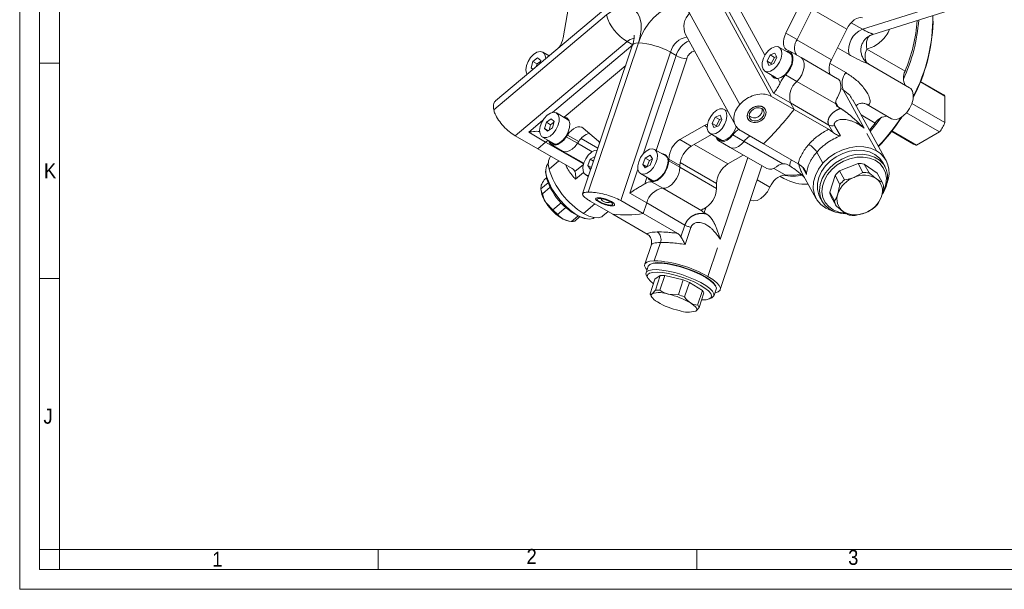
# Model space of a CAD drawing. Header units: millimetres. Extents: x 10 to 831, y 10 to 584.
# Tile 1 of 31: x 10 to 257, y 10 to 153. Entities that reach past the tile are written whole.
import ezdxf

# ---------------------------------------------------------------- set-up
doc = ezdxf.new("R2010")
doc.units = ezdxf.units.MM
doc.linetypes.add('SLD-Solido', pattern=[0])
doc.styles.add('SLDTEXTSTYLE3', font='GOTHIC.TTF', dxfattribs={"width": 0.913})

msp = doc.modelspace()

# ---------------------------------------------------------------- linework, layer by layer
at = {"color": 7, "linetype": 'SLD-Solido', "lineweight": 0}
for p, q in [((10, 584), (10, 10)), ((15, 579), (15, 15)), ((15, 142), (20, 142)), ((15, 88), (20, 88)), ((20, 20), (15, 20)), ((20, 15), (20, 20)), ((100, 15), (100, 20)), ((180, 15), (180, 20)), ((15, 15), (826, 15)), ((10, 10), (831, 10))]:
    msp.add_line(p, q, dxfattribs=at)
at = {"color": 7, "linetype": 'SLD-Solido', "lineweight": 15}
for p, q in [((20, 574), (20, 20)), ((157.662, 156.241), (129.462, 132.528)), ((146.418, 148.386), (147.78, 156.063)), ((186.239, 156.424), (198.737, 133.67)), ((206.149, 157.3), (202.333, 149.571)), ((223.94, 149.155), (248.109, 156.737)), ((157.281, 154.098), (128.998, 130.316)), ((190.761, 131.624), (178.174, 154.541)), ((199.266, 134.466), (187.653, 155.607)), ((208.978, 155.667), (205.161, 147.938)), ((221.573, 150.517), (236.526, 155.208)), ((239.268, 152.172), (239.268, 152.58)), ((177.158, 149.203), (189.673, 126.417)), ((205.161, 147.938), (202.333, 149.571)), ((213.801, 142.821), (217.617, 150.55)), ((162.468, 147.417), (134.385, 123.804)), ((163.86, 146.574), (151.306, 109.221)), ((152.718, 109.662), (165.305, 147.111)), ((163.882, 146.601), (162.468, 147.417)), ((203.407, 144.396), (200.578, 146.029)), ((142.924, 143.848), (141.32, 144.774)), ((142.821, 143.907), (143.031, 143.973)), ((143.031, 143.973), (143.1, 143.996)), ((173.37, 144.743), (160.872, 107.56)), ((174.784, 143.927), (173.37, 144.743)), ((198.388, 144.063), (197.619, 142.518)), ((199.598, 144.542), (198.388, 144.063)), ((199.448, 143.451), (198.388, 144.063)), ((199.448, 143.451), (198.679, 141.906)), ((199.269, 141.933), (200.039, 143.477)), ((199.965, 143.655), (199.448, 143.451)), ((200.039, 143.477), (199.598, 144.542)), ((202.781, 145.239), (203.067, 145.141)), ((206.132, 143.4), (203.303, 145.033)), ((215.324, 138.094), (206.132, 143.4)), ((222.649, 145.533), (232.251, 139.989)), ((138.812, 142.416), (138.358, 140.84)), ((140.024, 143.318), (138.812, 142.416)), ((139.873, 141.803), (138.812, 142.416)), ((139.873, 141.803), (139.675, 141.116)), ((140.722, 142.436), (139.873, 141.803)), ((140.782, 142.645), (140.024, 143.318)), ((140.555, 141.856), (140.782, 142.645)), ((197.619, 142.518), (198.059, 141.453)), ((198.679, 141.906), (197.619, 142.518)), ((198.059, 141.453), (199.269, 141.933)), ((198.679, 141.906), (198.753, 141.728)), ((233.386, 135.86), (223.158, 141.765)), ((138.358, 140.84), (138.839, 140.413)), ((138.944, 140.502), (138.358, 140.84)), ((197.079, 139.967), (199.907, 138.334)), ((199.234, 138.722), (199.57, 138.271)), ((205.094, 137.421), (202.266, 139.053)), ((200.274, 138.153), (200.891, 137.029)), ((214.847, 131.79), (205.094, 137.421)), ((236.091, 137.327), (242.273, 133.758)), ((241.655, 134.265), (236.14, 137.449)), ((204.394, 130.404), (198.737, 133.67)), ((203.508, 132.017), (199.266, 134.466)), ((221.967, 125.72), (216.69, 135.327)), ((242.273, 127.112), (242.273, 133.758)), ((203.508, 132.017), (204.394, 130.404)), ((213.094, 126.483), (203.508, 132.017)), ((215.436, 131.016), (216.05, 130.661)), ((227.483, 117.629), (219.164, 132.775)), ((222.599, 131.695), (228.887, 128.066)), ((233.964, 131.909), (242.273, 127.112)), ((147.551, 127.892), (144.722, 129.525)), ((185.822, 128.929), (184.612, 128.45)), ((186.263, 127.864), (185.822, 128.929)), ((187.79, 129.846), (186.803, 130.416)), ((197.195, 130.379), (197.182, 130.402)), ((213.036, 125.415), (204.394, 130.404)), ((232.6, 129.545), (240.908, 124.748)), ((142.214, 127.167), (141.76, 125.591)), ((143.427, 128.069), (142.214, 127.167)), ((143.275, 126.554), (142.214, 127.167)), ((143.275, 126.554), (142.881, 125.188)), ((144.124, 127.187), (143.275, 126.554)), ((144.185, 127.396), (143.427, 128.069)), ((143.731, 125.82), (144.185, 127.396)), ((146.716, 128.486), (146.538, 128.476)), ((147.952, 127.515), (147.551, 127.892)), ((181.871, 126.379), (175.75, 122.846)), ((184.612, 128.45), (183.843, 126.905)), ((183.843, 126.905), (184.284, 125.84)), ((184.904, 126.293), (183.843, 126.905)), ((184.284, 125.84), (185.494, 126.32)), ((185.673, 127.837), (184.612, 128.45)), ((185.673, 127.837), (184.904, 126.293)), ((184.904, 126.293), (184.977, 126.115)), ((185.494, 126.32), (186.263, 127.864)), ((186.189, 128.042), (185.673, 127.837)), ((192.8, 127.995), (192.813, 127.971)), ((214.089, 124.672), (213.094, 126.483)), ((214.572, 126.356), (216.007, 123.744)), ((224.743, 126.985), (223.304, 125.238)), ((140.042, 120.538), (134.385, 123.804)), ((142.032, 122.212), (137.79, 124.661)), ((141.76, 125.591), (142.519, 124.918)), ((142.697, 125.05), (141.76, 125.591)), ((142.519, 124.918), (143.731, 125.82)), ((147.497, 123.958), (147.211, 123.529)), ((150.325, 122.325), (147.497, 123.958)), ((155.288, 122.412), (151.472, 125.735)), ((183.661, 124.147), (178.579, 121.213)), ((183.303, 124.354), (186.132, 122.721)), ((191.836, 122.393), (189.007, 124.026)), ((196.749, 121.74), (191.092, 125.005)), ((225.089, 120.036), (222.692, 124.399)), ((228.891, 124.891), (234.406, 121.707)), ((228.971, 124.994), (235.153, 121.426)), ((235.153, 121.426), (240.908, 124.748)), ((142.032, 122.212), (140.042, 120.538)), ((141.223, 123.462), (144.051, 121.829)), ((143.448, 121.6), (146.276, 119.968)), ((150.039, 121.896), (147.211, 123.529)), ((150.325, 122.325), (150.039, 121.896)), ((178.579, 121.213), (175.75, 122.846)), ((185.528, 122.492), (188.357, 120.859)), ((186.132, 122.721), (186.658, 122.561)), ((201.588, 116.763), (191.836, 122.393)), ((205.391, 116.751), (196.749, 121.74)), ((148.684, 115.549), (140.042, 120.538)), ((146.276, 119.968), (151.587, 116.902)), ((168.237, 118.898), (167.012, 118.199)), ((168.843, 118.019), (168.237, 118.898)), ((172.197, 118.718), (169.368, 120.351)), ((187.771, 116.723), (191.646, 118.96)), ((188.357, 120.859), (197.549, 115.552)), ((210.113, 119.69), (211.647, 116.897)), ((153.237, 117.907), (152.618, 116.329)), ((152.618, 116.329), (153.224, 115.45)), ((153.52, 115.809), (152.618, 116.329)), ((154.46, 118.605), (153.237, 117.907)), ((154.064, 117.429), (153.237, 117.907)), ((167.012, 118.199), (166.394, 116.621)), ((166.394, 116.621), (167, 115.742)), ((167.454, 116.009), (166.394, 116.621)), ((167, 115.742), (168.225, 116.441)), ((168.073, 117.587), (167.012, 118.199)), ((168.073, 117.587), (167.454, 116.009)), ((168.839, 118.024), (168.073, 117.587)), ((168.225, 116.441), (168.843, 118.019)), ((172.922, 117.947), (172.922, 117.524)), ((175.75, 116.314), (172.922, 117.947)), ((175.75, 115.891), (172.922, 117.524)), ((175.75, 116.314), (175.75, 115.891)), ((185.858, 85.187), (196.306, 116.27)), ((203.309, 116.22), (202.694, 116.575)), ((220.454, 116.8), (215.829, 114.972)), ((221.681, 114.565), (220.454, 116.8)), ((225.261, 114.397), (221.979, 116.707)), ((221.979, 116.707), (223.206, 114.472)), ((227.22, 116.031), (226.668, 117.036)), ((142.086, 115.02), (142.103, 114.462)), ((152.093, 113.997), (152.778, 113.602)), ((153.224, 115.45), (153.441, 115.574)), ((165.869, 114.289), (168.697, 112.656)), ((167.454, 116.009), (167.458, 116.004)), ((175.75, 115.891), (184.942, 110.585)), ((206.282, 114.684), (209.953, 108.001)), ((214.678, 113.822), (213.335, 109.684)), ((215.905, 111.587), (214.678, 113.822)), ((215.829, 114.972), (217.056, 112.738)), ((219.522, 113.372), (221.681, 114.565)), ((226.488, 112.162), (225.261, 114.397)), ((140.857, 110.481), (142.676, 112.01)), ((140.923, 111.34), (140.857, 110.481)), ((142.271, 113.277), (141.677, 112.778)), ((168.024, 113.045), (168.058, 112.979)), ((168.058, 112.979), (168.404, 112.556)), ((171.442, 110.621), (168.614, 112.253)), ((184.942, 110.585), (184.942, 111.824)), ((200.843, 113.66), (201.849, 113.079)), ((215.387, 109.239), (215.905, 111.587)), ((140.802, 110.801), (140.811, 110.515)), ((143.174, 110.907), (141.209, 109.255)), ((167.415, 106.929), (163.172, 109.378)), ((181.195, 104.991), (171.442, 110.621)), ((213.335, 109.684), (214.562, 107.45)), ((142.187, 106.934), (143.855, 105.192)), ((143.855, 105.192), (145.943, 106.949)), ((158.884, 104.132), (153.227, 107.398)), ((154.596, 108.026), (154.591, 108.01)), ((159.33, 106.417), (159.336, 106.433)), ((166.529, 104.294), (160.872, 107.56)), ((167.415, 106.929), (166.529, 104.294)), ((177, 101.395), (167.415, 106.929)), ((193.43, 107.714), (193.531, 107.655)), ((210.891, 108.37), (211.443, 107.365)), ((214.937, 106.206), (213.709, 108.44)), ((226.344, 108.571), (225.52, 106.781)), ((147.088, 105.796), (145.033, 104.068)), ((156.418, 103.705), (157.723, 104.802)), ((167.526, 99.143), (158.884, 104.132)), ((175.171, 99.305), (166.529, 104.294)), ((181.797, 104.511), (182.411, 104.156)), ((222.21, 104.438), (219.744, 103.803)), ((147.576, 102.469), (147.873, 102.408)), ((148.498, 102.302), (150.095, 103.645)), ((150.549, 103.434), (149.324, 102.404)), ((151.687, 103.064), (152.233, 102.952)), ((176.005, 98.435), (177, 101.395)), ((178.479, 100.796), (177.044, 96.528)), ((168.56, 96.497), (166.901, 91.559)), ((169.308, 92.455), (170.843, 97.019)), ((182.75, 88.508), (185.147, 95.639)), ((168.583, 91.694), (168.345, 91.587)), ((167.787, 91.058), (167.235, 89.415)), ((167.36, 88.656), (167.673, 88.083)), ((169.463, 87.793), (168.235, 84.142)), ((170.805, 88.736), (169.463, 87.793)), ((169.578, 85.085), (170.805, 88.736)), ((171.956, 88.707), (170.729, 85.056)), ((176.581, 87.61), (171.956, 88.707)), ((175.354, 83.959), (176.581, 87.61)), ((178.106, 87.006), (176.879, 83.354)), ((181.388, 84.965), (178.106, 87.006)), ((168.753, 84.157), (169.578, 85.085)), ((172.888, 84.051), (175.354, 83.959)), ((180.161, 81.314), (181.388, 84.965)), ((181.763, 84.39), (180.535, 80.739)), ((184.297, 83.68), (184.849, 85.323)), ((184.724, 86.082), (184.599, 86.311)), ((168.314, 83.963), (168.628, 83.39)), ((183.143, 82.883), (183.739, 83.151)), ((20, 20), (821, 20))]:
    msp.add_line(p, q, dxfattribs=at)
at = {"color": 8, "linetype": 'SLD-Solido', "lineweight": 15}
for p, q in [((190.342, 156.235), (197.068, 143.99)), ((208.928, 155.567), (217.617, 150.55)), ((218.726, 152.161), (221.573, 150.517)), ((143.723, 129.65), (163.882, 146.601)), ((205.113, 147.837), (213.801, 142.821)), ((218.21, 144.148), (215.289, 145.834)), ((166.469, 119.188), (174.784, 143.927)), ((162.14, 141.455), (146.716, 128.486)), ((177.473, 143.137), (169.741, 120.136)), ((213.434, 141.917), (217.359, 139.651)), ((216.69, 135.327), (216.109, 135.663)), ((214.84, 132.101), (215.436, 131.016)), ((221.231, 129.012), (224.743, 126.985)), ((137.79, 124.661), (141.273, 127.59)), ((182.578, 125.971), (181.871, 126.379)), ((151.534, 116.726), (142.032, 122.212)), ((150.039, 121.896), (153.687, 119.79)), ((150.944, 123.115), (155.158, 120.683)), ((179.286, 121.621), (187.771, 116.723)), ((142.911, 115.441), (145.338, 117.481)), ((149.382, 114.798), (151.495, 116.575)), ((175.822, 117.089), (184.942, 111.824)), ((185.873, 97.798), (192.768, 118.312)), ((151.57, 114.585), (149.553, 112.889)), ((163.172, 109.378), (165.188, 115.376)), ((199.296, 115.618), (202.174, 113.956)), ((207.513, 114.117), (206.537, 115.893)), ((167.466, 113.366), (166.923, 111.751)), ((195.114, 112.723), (198.345, 110.858)), ((151.555, 104.306), (154.416, 106.712)), ((182.211, 105.744), (181.797, 104.511))]:
    msp.add_line(p, q, dxfattribs=at)
at = {"color": 7, "linetype": 'SLD-Solido', "lineweight": 15, "flags": 128}
for points in [[(157.281, 154.098), (158.603, 155.062), (159.935, 155.745), (161.229, 156.121), (162.441, 156.179), (163.529, 155.915), (164.454, 155.34), (165.185, 154.474), (165.695, 153.346), (165.967, 151.995), (165.992, 150.47), (165.769, 148.823), (165.305, 147.111)], [(165.305, 147.111), (165.993, 148.828), (166.882, 150.489), (167.94, 152.037), (169.13, 153.418), (170.412, 154.585), (171.74, 155.495), (173.067, 156.118), (174.349, 156.431), (175.539, 156.424), (176.597, 156.098), (177.486, 155.462), (178.174, 154.541)], [(217.617, 150.55), (218.004, 151.233), (218.46, 151.859), (218.97, 152.407), (219.512, 152.853), (220.066, 153.182), (220.612, 153.381), (221.127, 153.442), (221.592, 153.362)], [(202.333, 149.571), (202.031, 148.859), (201.826, 148.146), (201.726, 147.458), (201.734, 146.822), (201.849, 146.263), (202.069, 145.802), (202.383, 145.456), (202.781, 145.239)], [(223.8, 149.119), (223.45, 148.956), (223.146, 148.691), (222.897, 148.331), (222.709, 147.887), (222.588, 147.37), (222.537, 146.794), (222.558, 146.176), (222.649, 145.533)], [(197.938, 145.15), (197.236, 144.266), (196.707, 143.246), (196.408, 142.198), (196.372, 141.237), (196.601, 140.467), (197.072, 139.971), (197.733, 139.803), (198.513, 139.981), (199.327, 140.486), (200.087, 141.264), (200.711, 142.229), (201.131, 143.278), (201.301, 144.296), (201.203, 145.174), (200.848, 145.816), (200.274, 146.152), (199.544, 146.147), (198.736, 145.8), (197.938, 145.15)], [(142.045, 143.109), (142.02, 143.566), (141.772, 144.319), (141.285, 144.793), (140.613, 144.936), (139.828, 144.734), (139.015, 144.207), (138.262, 143.413), (137.65, 142.438), (137.247, 141.387), (137.096, 140.376), (137.213, 139.512), (137.364, 139.173)], [(202.38, 144.989), (202.883, 144.94), (203.477, 144.578), (203.846, 143.905), (203.953, 142.992), (203.788, 141.932), (203.366, 140.835), (202.731, 139.813), (201.949, 138.972), (201.101, 138.399), (200.274, 138.153)], [(203.067, 145.141), (203.585, 144.817), (203.943, 144.266), (204.117, 143.526), (204.094, 142.65), (203.877, 141.698), (203.479, 140.738), (202.929, 139.835), (202.266, 139.053)], [(203.347, 144.7), (203.017, 144.779), (202.734, 144.785)], [(203.808, 144.02), (203.677, 144.183), (203.407, 144.396)], [(206.132, 143.4), (206.413, 143.184), (206.772, 142.633), (206.946, 141.894), (206.923, 141.017), (206.705, 140.066), (206.307, 139.105), (205.758, 138.202), (205.094, 137.421)], [(205.094, 137.421), (205.758, 138.202), (206.307, 139.105), (206.705, 140.066), (206.923, 141.017), (206.946, 141.894), (206.772, 142.633), (206.413, 143.184), (206.132, 143.4)], [(215.253, 133.355), (215.65, 134.113), (215.939, 134.895), (216.109, 135.665), (216.151, 136.387), (216.062, 137.029), (215.848, 137.561), (215.518, 137.957), (215.324, 138.094)], [(233.386, 135.86), (233.669, 135.649), (234.111, 134.985), (234.309, 134.073), (234.248, 132.989), (233.932, 131.82), (233.386, 130.664), (232.657, 129.613), (231.804, 128.755), (230.895, 128.16), (230.007, 127.876), (229.211, 127.926), (228.887, 128.066)], [(193.236, 130.196), (192.761, 129.427), (192.628, 128.62), (192.856, 127.898), (193.411, 127.37), (194.209, 127.117), (195.128, 127.177), (196.028, 127.541), (196.772, 128.155), (197.247, 128.923), (197.38, 129.73), (197.152, 130.452), (196.597, 130.98), (195.799, 131.233), (194.88, 131.173), (193.98, 130.809), (193.236, 130.196)], [(145.422, 128.317), (145.174, 129.07), (144.688, 129.544), (144.015, 129.687), (143.23, 129.484), (142.417, 128.957), (141.664, 128.164), (141.053, 127.189), (140.65, 126.138), (140.498, 125.127), (140.615, 124.263), (140.987, 123.641), (141.575, 123.328), (142.313, 123.358), (143.124, 123.728), (143.918, 124.398), (144.609, 125.294), (145.123, 126.321), (145.404, 127.366), (145.422, 128.317)], [(184.162, 129.537), (183.461, 128.653), (182.932, 127.633), (182.633, 126.585), (182.596, 125.624), (182.826, 124.853), (183.296, 124.358), (183.958, 124.19), (184.738, 124.368), (185.552, 124.873), (186.312, 125.651), (186.935, 126.616), (187.355, 127.665), (187.525, 128.683), (187.428, 129.561), (187.073, 130.202), (186.499, 130.539), (185.768, 130.534), (184.96, 130.187), (184.162, 129.537)], [(193.59, 129.991), (193.21, 129.377), (193.103, 128.731), (193.286, 128.153), (193.73, 127.731), (194.368, 127.528), (195.103, 127.577), (195.823, 127.868), (196.418, 128.359), (196.798, 128.973), (196.905, 129.619), (196.722, 130.197), (196.278, 130.619), (195.64, 130.822), (194.905, 130.773), (194.185, 130.482), (193.59, 129.991)], [(146.716, 128.486), (147.388, 128.271), (147.861, 127.726), (148.085, 126.907), (148.036, 125.898), (147.721, 124.802), (147.172, 123.734), (146.445, 122.803), (145.615, 122.105), (144.768, 121.713), (143.99, 121.665), (143.363, 121.968), (143.024, 122.422)], [(147.491, 128.196), (146.951, 128.284), (146.878, 128.28)], [(151.472, 125.735), (151.085, 125.971), (150.629, 126.071), (150.119, 126.03), (149.577, 125.851), (149.023, 125.54), (148.477, 125.109), (147.962, 124.575), (147.497, 123.958)], [(182.654, 126.704), (182.423, 126.635), (181.871, 126.379)], [(189.968, 126.165), (189.721, 125.501), (189.136, 124.449), (188.385, 123.553), (187.545, 122.904), (186.704, 122.57), (185.948, 122.585), (185.355, 122.947), (185.105, 123.314)], [(226.285, 128.352), (224.941, 126.583), (223.509, 124.864)], [(189.007, 124.026), (188.324, 123.281), (187.585, 122.723), (186.842, 122.391), (186.147, 122.308), (185.548, 122.481), (185.088, 122.896), (184.81, 123.484)], [(142.64, 122.644), (142.618, 122.631), (142.032, 122.212)], [(142.64, 122.644), (142.618, 122.631), (142.032, 122.212)], [(147.211, 123.529), (146.57, 122.715), (145.85, 122.064), (145.102, 121.624), (144.379, 121.424), (143.73, 121.478), (143.201, 121.783), (142.829, 122.318), (142.729, 122.593)], [(143.378, 122.218), (143.466, 122.062), (143.758, 121.729)], [(144.051, 121.829), (144.403, 121.695), (144.578, 121.67)], [(150.039, 121.896), (149.398, 121.082), (148.679, 120.432), (147.931, 119.991), (147.207, 119.791), (146.558, 119.845), (146.276, 119.968)], [(146.276, 119.968), (146.558, 119.845), (147.207, 119.791), (147.931, 119.991), (148.679, 120.432), (149.398, 121.082), (150.039, 121.896)], [(155.607, 122.019), (155.59, 122.049), (155.288, 122.412)], [(185.458, 123.109), (185.492, 123.044), (185.838, 122.621)], [(191.836, 122.393), (191.152, 121.649), (190.413, 121.091), (189.67, 120.759), (188.975, 120.676), (188.377, 120.848), (188.357, 120.859)], [(188.357, 120.859), (188.377, 120.848), (188.975, 120.676), (189.67, 120.759), (190.413, 121.091), (191.152, 121.649), (191.836, 122.393)], [(155.003, 120.222), (154.331, 120.112), (153.517, 119.673), (152.738, 118.948), (152.079, 118.014), (151.611, 116.974), (151.385, 115.94), (151.425, 115.023), (151.727, 114.324), (152.259, 113.918), (152.857, 113.838)], [(168.868, 120.508), (168.107, 120.404), (167.293, 119.965), (166.514, 119.24), (165.854, 118.306), (165.386, 117.266), (165.16, 116.232), (165.2, 115.315), (165.503, 114.616), (166.034, 114.21), (166.737, 114.141), (167.536, 114.416), (168.343, 115.006), (169.073, 115.847), (169.644, 116.847), (169.996, 117.899), (170.09, 118.888), (169.917, 119.707), (169.494, 120.267), (168.868, 120.508)], [(171.17, 119.311), (171.521, 119.296), (172.155, 119.007), (172.577, 118.396), (172.743, 117.528), (172.636, 116.491), (172.267, 115.392), (171.673, 114.344), (170.917, 113.456), (170.076, 112.819), (169.236, 112.499), (168.485, 112.528), (167.9, 112.904), (167.67, 113.249)], [(172.137, 119.022), (171.703, 119.109), (171.523, 119.107)], [(172.598, 118.342), (172.322, 118.634), (172.197, 118.718)], [(226.668, 117.036), (226.648, 117.073), (225.805, 118.202), (224.674, 119.106), (223.303, 119.747), (221.746, 120.101), (220.067, 120.151), (218.336, 119.897), (216.623, 119.348), (214.999, 118.527), (213.529, 117.467), (212.274, 116.213), (211.285, 114.815), (210.604, 113.33), (210.257, 111.82), (210.259, 110.346), (210.609, 108.968), (210.891, 108.37)], [(225.089, 120.036), (223.587, 120.693), (221.898, 121.048), (220.087, 121.086), (218.223, 120.807), (216.378, 120.221), (214.623, 119.349), (213.026, 118.227), (211.647, 116.897)], [(213.423, 115.856), (214.793, 117.019), (216.348, 117.964), (218.025, 118.652), (219.756, 119.056), (221.47, 119.159), (223.096, 118.956), (224.568, 118.456), (225.825, 117.679), (226.817, 116.657), (227.502, 115.433), (227.853, 114.055), (227.855, 112.581), (227.508, 111.071), (226.826, 109.586), (226.626, 109.257)], [(172.922, 117.524), (172.823, 116.611), (172.533, 115.648), (172.073, 114.702), (171.475, 113.838), (170.779, 113.119), (170.036, 112.593), (169.297, 112.298), (168.614, 112.253)], [(211.647, 116.897), (210.54, 115.41), (209.747, 113.823), (209.299, 112.197), (209.213, 110.596), (209.493, 109.079), (210.126, 107.706), (211.09, 106.529), (212.347, 105.594)], [(226.725, 109.716), (226.966, 110.212), (227.443, 111.683), (227.572, 113.142), (227.348, 114.526), (226.78, 115.774), (225.894, 116.831), (224.727, 117.652), (223.332, 118.201), (221.768, 118.453), (220.104, 118.398), (218.414, 118.037), (216.77, 117.388), (215.245, 116.477), (213.905, 115.346)], [(142.367, 112.913), (142.124, 114.145), (142.103, 114.462)], [(175.75, 115.891), (175.651, 114.978), (175.362, 114.015), (174.901, 113.069), (174.303, 112.206), (173.608, 111.486), (172.865, 110.96), (172.126, 110.665), (171.442, 110.621)], [(171.442, 110.621), (172.126, 110.665), (172.865, 110.96), (173.608, 111.486), (174.303, 112.206), (174.901, 113.069), (175.362, 114.015), (175.651, 114.978), (175.75, 115.891)], [(206.049, 114.071), (204.269, 113.885), (202.174, 113.956)], [(217.354, 104.233), (216.366, 104.3), (214.809, 104.654), (213.437, 105.295), (212.307, 106.199), (211.464, 107.328), (210.943, 108.636), (210.766, 110.069), (210.939, 111.569), (211.456, 113.074), (212.296, 114.523), (213.423, 115.856)], [(213.905, 115.346), (212.809, 114.043), (212.005, 112.625), (211.528, 111.154), (211.398, 109.695), (211.622, 108.311), (212.19, 107.063), (213.077, 106.006), (214.243, 105.185), (215.639, 104.636), (217.192, 104.385)], [(142.366, 113.379), (142.875, 111.984), (143.619, 110.515), (144.567, 109.034), (145.68, 107.6), (146.913, 106.273), (148.216, 105.107), (149.534, 104.149), (150.814, 103.438), (152.003, 103.005), (153.053, 102.866), (153.921, 103.027), (154.321, 103.252)], [(168.697, 112.656), (168.862, 112.577), (169.224, 112.497)], [(198.345, 110.858), (197.707, 109.739), (196.911, 108.77), (196.022, 108.028), (195.114, 107.575), (194.26, 107.447), (193.531, 107.655)], [(155.193, 108.234), (154.718, 108.143), (154.584, 107.911), (154.812, 107.572), (155.368, 107.179), (156.165, 106.791), (157.084, 106.468), (157.984, 106.257), (158.728, 106.193), (159.203, 106.283), (159.337, 106.515), (159.108, 106.854), (158.553, 107.247), (157.755, 107.635), (156.837, 107.959), (155.937, 108.169), (155.193, 108.234)], [(155.546, 108.029), (155.166, 107.957), (155.059, 107.771), (155.242, 107.501), (155.686, 107.186), (156.324, 106.876), (157.059, 106.617), (157.779, 106.448), (158.375, 106.397), (158.755, 106.469), (158.861, 106.655), (158.679, 106.926), (158.235, 107.24), (157.596, 107.55), (156.861, 107.809), (156.141, 107.978), (155.546, 108.029)], [(156.418, 103.705), (156.094, 103.486), (155.219, 103.227), (154.141, 103.281), (152.905, 103.646), (151.555, 104.306)], [(212.347, 105.594), (213.849, 104.937), (214.549, 104.747)], [(169.308, 92.455), (168.201, 92.351), (167.409, 92.093), (166.961, 91.692), (166.875, 91.164), (167.154, 90.529), (167.474, 90.127)], [(184.849, 85.323), (184.884, 85.545), (184.707, 86.113), (184.186, 86.766), (183.343, 87.478), (182.213, 88.218), (180.841, 88.957), (179.284, 89.665), (177.606, 90.313), (175.875, 90.874), (174.162, 91.325), (172.537, 91.647), (171.067, 91.828), (169.813, 91.86), (168.824, 91.742), (168.142, 91.479), (167.795, 91.081), (167.787, 91.058)], [(168.583, 91.694), (169.052, 91.846), (170.018, 91.961), (171.245, 91.93), (172.683, 91.753), (174.271, 91.437), (175.946, 90.997), (177.639, 90.448), (179.28, 89.815), (180.802, 89.123), (182.143, 88.4), (183.249, 87.676), (184.073, 86.981), (184.582, 86.342), (184.599, 86.311)], [(167.36, 88.656), (167.2, 89.193), (167.373, 89.653), (167.89, 89.985), (168.73, 90.177), (169.857, 90.22)], [(170.032, 89.56), (168.936, 89.515), (168.132, 89.321), (167.655, 88.985), (167.526, 88.524), (167.75, 87.955), (168.317, 87.306), (169.09, 86.683)], [(169.857, 90.22), (171.227, 90.113), (172.782, 89.86), (174.459, 89.471), (176.19, 88.963), (177.904, 88.355), (179.53, 87.674), (181.002, 86.947), (182.259, 86.203), (183.251, 85.473), (183.936, 84.788), (184.287, 84.174), (184.289, 83.658), (183.942, 83.26), (183.739, 83.151)], [(181.169, 82.624), (181.193, 82.623), (182.289, 82.668), (183.093, 82.862), (183.57, 83.197), (183.699, 83.659), (183.475, 84.227), (182.908, 84.877), (182.021, 85.58), (180.855, 86.305), (179.459, 87.02), (177.895, 87.696), (176.232, 88.301), (174.541, 88.809), (172.897, 89.199), (171.372, 89.453), (170.032, 89.56)], [(184.536, 84.392), (184.558, 84.396), (185.35, 84.654), (185.798, 85.054), (185.884, 85.582), (185.605, 86.218), (184.971, 86.936), (184.007, 87.709), (182.75, 88.508)], [(168.753, 84.157), (168.59, 83.991), (168.523, 83.79), (168.554, 83.558), (168.682, 83.3), (168.905, 83.018), (169.219, 82.72), (169.618, 82.408), (170.097, 82.09)], [(179.711, 79.811), (179.874, 79.977), (179.941, 80.178), (179.91, 80.409), (179.782, 80.668), (179.559, 80.949), (179.245, 81.248), (178.845, 81.559), (178.367, 81.878)]]:
    msp.add_lwpolyline(points, dxfattribs=at)
at = {"color": 8, "linetype": 'SLD-Solido', "lineweight": 15, "flags": 128}
msp.add_lwpolyline([(163.86, 146.574), (163.896, 146.654), (164.165, 146.894), (164.641, 147.049), (165.305, 147.111)], dxfattribs=at)
at = {"color": 7, "linetype": 'SLD-Solido', "lineweight": 15}
for centre, radius, start, end in [((168.564, 157.504), 11.786, 196.79836, 238.85183), ((196.872, 153.515), 42.365, 332.11226, 0.59269), ((193.091, 155.913), 42.7, 335.15248, 355.87046), ((193.295, 156.069), 42.145, 337.57135, 355.44337), ((196.136, 153.547), 43.155, 332.17641, 358.1739), ((140.034, 149.622), 6.502, 325.12652, 349.04428), ((223.757, 145.292), 5.664, 112.67905, 191.65235), ((164.358, 128.97), 18.166, 60.2587, 87.0125), ((208.141, 145.849), 3.638, 144.9728, 209.20906), ((177.788, 149.185), 6.055, 240.25869, 267.0125), ((217.344, 140.656), 4.153, 148.56795, 201.03225), ((207.021, 134.346), 6.691, 135.29316, 156.36745), ((221.12, 136.855), 4.686, 143.372, 199.03172), ((235.492, 138.276), 3.665, 152.13581, 209.10048), ((208.505, 133.485), 5.208, 130.91622, 196.37264), ((240.409, 132.115), 2.485, 41.40651, 59.90746), ((194.39, 130.292), 2, 229.87356, 7.68367), ((128.935, 189.278), 95.709, 315.11695, 322.03869), ((227.847, 125.035), 3.665, 90.91577, 147.86239), ((189.237, 155.815), 50.177, 316.33867, 326.79967), ((190.205, 155.235), 49.168, 316.01563, 327.06224), ((230.857, 132.127), 12.469, 323.71571, 336.28429), ((154.164, 120.155), 4.409, 105.33905, 150.51381), ((193.059, 121.01), 5.051, 117.86801, 143.33739), ((196.003, 119.268), 5.209, 121.15151, 143.12958), ((179.063, 117.667), 6.147, 122.6055, 177.3945), ((181.891, 116.034), 6.147, 122.6055, 177.3945), ((205.036, 116.395), 6.053, 32.9806, 59.74616), ((235.648, 123.87), 2.494, 240.13089, 258.55005), ((146.428, 116.723), 3.744, 148.29958, 200.0317), ((221.81, 114.483), 6.448, 337.40213, 59.43453), ((145.593, 114.89), 3.563, 143.18464, 205.08329), ((191.083, 111.544), 6.147, 122.60543, 177.39454), ((220.826, 110.359), 6.451, 79.70889, 93.30824), ((161.716, 121.118), 19.643, 196.79835, 238.85181), ((198.396, 117.628), 2.242, 247.79633, 314.35487), ((202.712, 109.376), 4.611, 96.70098, 161.25977), ((204.097, 127.219), 13.554, 259.03938, 281.08621), ((220.73, 108.918), 7.789, 128.99422, 140.98444), ((221.945, 108.021), 5.874, 58.65578, 114.36139), ((222.053, 108.125), 6.451, 79.7091, 93.30779), ((157.075, 117.497), 15.405, 197.31207, 249.52961), ((168.452, 109.703), 2.556, 86.37515, 126.74876), ((207.456, 123.137), 11.516, 240.86628, 272.50277), ((221.955, 106.803), 7.005, 110.32631, 159.65235), ((221.957, 106.684), 7.789, 128.99426, 140.9844), ((222.762, 109.929), 3.832, 339.24299, 54.24315), ((222.919, 110.41), 3.977, 7.34723, 26.13894), ((147.781, 111.138), 6.998, 185.11188, 216.928), ((147.391, 111.693), 6.645, 190.50752, 201.52402), ((172.086, 105.876), 4.788, 97.72148, 167.29572), ((178.971, 110.797), 5.975, 297.16792, 357.9601), ((217.279, 110.192), 3.977, 187.3472, 206.13894), ((218.97, 107.881), 3.832, 159.24299, 234.24319), ((152.328, 113.326), 11.987, 212.22517, 240.47588), ((157.574, 109.039), 2, 210.75245, 292.09108), ((218.506, 107.958), 3.977, 187.34729, 206.13885), ((219.776, 111.006), 7.005, 290.32633, 339.65233), ((219.468, 111.685), 7.789, 308.99424, 320.98448), ((153.965, 114.612), 13.818, 222.97255, 229.72833), ((162.122, 131.791), 27.848, 263.32232, 279.1047), ((219.787, 109.789), 5.874, 238.65561, 294.36154), ((219.372, 110.243), 6.451, 259.70854, 273.30836), ((148.538, 106.855), 4.49, 241.87128, 257.63897), ((148.688, 104.161), 1.868, 264.17523, 289.92568), ((168.718, 97.818), 2.27, 339.40188, 54.31518), ((167.731, 62.22), 30.277, 60.25868, 87.01249), ((171.18, 80.899), 7.846, 84.32597, 92.73962), ((168.96, 66.173), 22.752, 66.29738, 70.42915), ((169.265, 84.49), 1.087, 198.68277, 208.97638), ((170.662, 77.897), 6.544, 70.11139, 106.95422), ((169.953, 77.248), 7.846, 84.32589, 92.73962), ((168.507, 65.013), 19.535, 59.68673, 77.03951), ((180.205, 83.787), 1.67, 21.17088, 44.88463), ((179.957, 98.954), 19.535, 239.68669, 257.03958), ((167.733, 62.523), 22.751, 66.29723, 70.42921), ((177.802, 86.07), 6.544, 250.11141, 286.9542), ((178.978, 80.136), 1.67, 21.17105, 44.88446)]:
    msp.add_arc(centre, radius, start, end, dxfattribs=at)
at = {"color": 8, "linetype": 'SLD-Solido', "lineweight": 15}
for centre, radius, start, end in [((181.451, 151.151), 4.714, 134.0293, 204.41128), ((178.092, 143.725), 4.83, 96.66028, 167.83387), ((164.646, 145.126), 3.161, 97.42375, 133.54685), ((180.266, 142.374), 5.698, 113.11074, 164.1897), ((180.022, 142.53), 2.621, 103.24785, 166.60636), ((225.885, 143.82), 3.661, 152.1187, 209.2166)]:
    msp.add_arc(centre, radius, start, end, dxfattribs=at)
at = {"color": 7, "linetype": 'SLD-Solido', "lineweight": 15}
for points, knots in [([(164.227, 149.053), (164.224, 149.063), (164.215, 149.091), (164.264, 148.822), (164.25, 148.271), (164.139, 147.494), (163.953, 146.879), (163.86, 146.574)], [0, 0, 0, 0, 0.10819417, 0.33013236, 0.55052665, 0.7772361, 1, 1, 1, 1]), ([(223.182, 141.781), (223.05, 141.854), (222.616, 142.093), (222.033, 142.705), (221.486, 143.584), (221.178, 144.597), (221.141, 145.675), (221.374, 146.683), (221.804, 147.528), (222.333, 148.175), (222.903, 148.649), (223.437, 148.958), (223.812, 149.115), (223.956, 149.159), (223.963, 149.161)], [0, 0, 0, 0, 0.0485164, 0.1592835, 0.265349, 0.3787502, 0.4942373, 0.6074581, 0.7067396, 0.7953716, 0.8741335, 0.9423485, 0.9972716, 1, 1, 1, 1]), ([(198.801, 138.972), (198.83, 138.89), (198.94, 138.577), (199.512, 138.22), (200.019, 138.175), (200.274, 138.153)], [0, 0, 0, 0, 0.1517147, 0.5736426, 1, 1, 1, 1]), ([(200.891, 137.029), (200.744, 136.732), (200.42, 136.084), (199.852, 135.255), (199.468, 134.739), (199.306, 134.522), (199.266, 134.467), (199.266, 134.466)], [0, 0, 0, 0, 0.21782381, 0.47656837, 0.84101758, 0.99730354, 1, 1, 1, 1]), ([(198.737, 133.67), (198.221, 133.893), (197.19, 134.34), (195.294, 134.278), (193.398, 133.681), (191.829, 132.718), (191.066, 131.936), (190.761, 131.624)], [0, 0, 0, 0, 0.2140084, 0.4279926, 0.6426077, 0.8576379, 1, 1, 1, 1]), ([(128.998, 130.316), (128.952, 130.756), (128.859, 131.637), (129.124, 132.369), (129.453, 132.502), (129.474, 132.511)], [0, 0, 0, 0, 0.4834415, 0.9668285, 1, 1, 1, 1]), ([(190.761, 131.624), (190.377, 131.115), (189.609, 130.097), (189.166, 128.432), (189.342, 126.889), (190.054, 125.714), (190.796, 125.207), (191.092, 125.005)], [0, 0, 0, 0, 0.2140111, 0.4279982, 0.6426098, 0.8576413, 1, 1, 1, 1]), ([(196.581, 131.008), (196.763, 130.873), (197.125, 130.603), (197.385, 129.977), (197.389, 129.277), (197.118, 128.565), (196.607, 127.929), (195.911, 127.44), (195.111, 127.15), (194.298, 127.091), (193.565, 127.264), (192.996, 127.65), (192.655, 128.205), (192.579, 128.868), (192.774, 129.569), (193.218, 130.231), (193.859, 130.78), (194.627, 131.155), (195.433, 131.306), (196.108, 131.237), (196.449, 131.072), (196.581, 131.008)], [0, 0, 0, 0, 0.053659, 0.1073169, 0.1610023, 0.2147054, 0.268379, 0.3220215, 0.3756801, 0.4293768, 0.4830741, 0.5367336, 0.5903758, 0.6440484, 0.6977515, 0.7514377, 0.805086, 0.8587344, 0.9124208, 0.9661239, 1, 1, 1, 1]), ([(214.847, 131.79), (214.822, 131.904), (214.814, 132.023), (214.828, 132.273), (214.851, 132.405), (214.925, 132.672), (214.976, 132.81), (215.1, 133.085), (215.172, 133.22), (215.253, 133.355)], [0, 0, 0, 0, 0.25, 0.25, 0.5, 0.5, 0.75, 0.75, 1, 1, 1, 1]), ([(215.436, 131.016), (215.282, 131.105), (215.154, 131.217), (214.951, 131.484), (214.882, 131.632), (214.847, 131.79)], [0, 0, 0, 0, 0.5, 0.5, 1, 1, 1, 1]), ([(219.962, 131.322), (220.03, 131.394), (220.226, 131.605), (220.897, 131.932), (221.711, 132.006), (222.371, 131.84), (222.558, 131.709), (222.591, 131.686)], [0, 0, 0, 0, 0.1364465, 0.3946406, 0.6752133, 0.9423322, 1, 1, 1, 1]), ([(134.385, 123.804), (133.895, 124.121), (132.913, 124.756), (131.419, 126.161), (130.15, 127.727), (129.325, 129.175), (129.091, 129.991), (128.998, 130.316)], [0, 0, 0, 0, 0.2140083, 0.4279927, 0.6426077, 0.8576378, 1, 1, 1, 1]), ([(213.094, 126.483), (213.076, 126.518), (213.04, 126.587), (212.996, 126.697), (212.96, 126.81), (212.933, 126.926), (212.913, 127.046), (212.903, 127.17), (212.901, 127.296), (212.907, 127.424), (212.922, 127.555), (212.946, 127.687), (212.978, 127.821), (213.018, 127.957), (213.067, 128.093), (213.124, 128.23), (213.19, 128.367), (213.264, 128.504), (213.345, 128.641), (213.435, 128.776), (213.533, 128.911), (213.639, 129.045), (213.752, 129.176), (213.873, 129.306), (214.001, 129.433), (214.136, 129.557), (214.279, 129.679), (214.428, 129.797), (214.584, 129.911), (214.747, 130.022), (214.915, 130.128), (215.09, 130.23), (215.271, 130.327), (215.458, 130.419), (215.65, 130.506), (215.848, 130.588), (215.983, 130.637), (216.05, 130.661)], [0, 0, 0, 0, 0.0269659, 0.0539062, 0.080832, 0.1077551, 0.1346867, 0.1616383, 0.1886214, 0.2156473, 0.2427273, 0.2698726, 0.2970946, 0.3244041, 0.3518123, 0.3793299, 0.4069677, 0.4347362, 0.462646, 0.4907072, 0.51893, 0.5473243, 0.5758999, 0.6046664, 0.6336331, 0.6628093, 0.6922039, 0.7218257, 0.7516834, 0.7817853, 0.8121396, 0.8427544, 0.8736374, 0.9047961, 0.936238, 0.9679703, 1, 1, 1, 1]), ([(216.048, 130.666), (216.096, 130.638), (216.193, 130.582), (216.342, 130.49), (216.494, 130.392), (216.651, 130.289), (216.813, 130.18), (216.978, 130.064), (217.147, 129.943), (217.32, 129.816), (217.497, 129.682), (217.678, 129.543), (217.864, 129.398), (218.053, 129.247), (218.247, 129.09), (218.444, 128.926), (218.646, 128.757), (218.851, 128.582), (219.221, 128.262), (219.785, 127.76), (220.452, 127.148), (221.188, 126.455), (221.666, 126.004), (221.967, 125.72)], [0, 0, 0, 0, 0.0255032, 0.0512622, 0.0773315, 0.1037637, 0.1306094, 0.1579165, 0.185731, 0.2140961, 0.2430527, 0.2726391, 0.3028913, 0.3338431, 0.3655258, 0.3979688, 0.4311993, 0.4652429, 0.500123, 0.6159505, 0.7501267, 0.8427045, 1, 1, 1, 1]), ([(214.572, 126.356), (214.307, 126.281), (214.036, 126.254), (213.528, 126.298), (213.292, 126.369), (213.094, 126.483)], [0, 0, 0, 0, 0.5, 0.5, 1, 1, 1, 1]), ([(221.967, 125.72), (221.875, 125.792), (221.697, 125.931), (221.43, 126.125), (221.176, 126.3), (220.934, 126.458), (220.707, 126.599), (220.494, 126.724), (220.297, 126.835), (220.115, 126.933), (219.737, 127.126), (219.171, 127.38), (218.422, 127.637), (217.74, 127.802), (217.129, 127.888), (216.55, 127.912), (216.002, 127.864), (215.463, 127.731), (214.991, 127.509), (214.69, 127.237), (214.542, 126.987), (214.491, 126.8), (214.485, 126.633), (214.509, 126.49), (214.551, 126.401), (214.572, 126.356)], [0, 0, 0, 0, 0.0360323, 0.0699327, 0.1017014, 0.1313388, 0.1588453, 0.1842216, 0.2074684, 0.2285866, 0.2475776, 0.338326, 0.4196598, 0.4918585, 0.5558158, 0.6126608, 0.6749429, 0.7333753, 0.7985989, 0.8594927, 0.8934951, 0.9279648, 0.952363, 0.976233, 1, 1, 1, 1]), ([(140.549, 124.831), (140.428, 124.852), (139.817, 124.96), (138.833, 124.873), (138.035, 124.721), (137.794, 124.662), (137.79, 124.661)], [0, 0, 0, 0, 0.1461429, 0.7406571, 0.9956025, 1, 1, 1, 1]), ([(208.085, 121.623), (208.763, 122.391), (209.52, 123.095), (210.771, 124.056), (211.21, 124.361), (212.106, 124.922), (212.565, 125.18), (213.036, 125.415)], [0, 0, 0, 0, 0.5, 0.5, 0.75, 0.75, 1, 1, 1, 1]), ([(216.007, 123.744), (215.45, 123.543), (214.899, 123.299), (213.834, 122.743), (213.316, 122.429), (212.561, 121.907), (212.313, 121.724), (211.834, 121.348), (211.602, 121.154), (210.927, 120.555), (210.505, 120.134), (210.113, 119.69)], [0, 0, 0, 0, 0.25, 0.25, 0.5, 0.5, 0.625, 0.625, 0.75, 0.75, 1, 1, 1, 1]), ([(213.036, 125.415), (213.202, 125.319), (213.374, 125.209), (213.726, 124.961), (213.909, 124.821), (214.089, 124.672)], [0, 0, 0, 0, 0.5, 0.5, 1, 1, 1, 1]), ([(214.089, 124.672), (214.232, 124.552), (214.382, 124.446), (214.693, 124.253), (214.855, 124.166), (215.183, 124.011), (215.348, 123.944), (215.595, 123.859), (215.677, 123.832), (215.842, 123.785), (215.925, 123.763), (216.007, 123.744)], [0, 0, 0, 0, 0.25, 0.25, 0.5, 0.5, 0.75, 0.75, 0.875, 0.875, 1, 1, 1, 1]), ([(205.391, 116.751), (205.493, 117.165), (205.628, 117.58), (205.961, 118.412), (206.161, 118.83), (206.843, 120.061), (207.408, 120.855), (208.085, 121.623)], [0, 0, 0, 0, 0.25, 0.25, 0.5, 0.5, 1, 1, 1, 1]), ([(210.113, 119.69), (209.721, 119.245), (209.371, 118.792), (208.907, 118.1), (208.763, 117.867), (208.495, 117.396), (208.371, 117.158), (208.036, 116.445), (207.862, 115.975), (207.612, 115.04), (207.536, 114.574), (207.513, 114.117)], [0, 0, 0, 0, 0.25, 0.25, 0.375, 0.375, 0.5, 0.5, 0.75, 0.75, 1, 1, 1, 1]), ([(199.963, 116.025), (200.073, 116.107), (200.191, 116.188), (200.446, 116.343), (200.583, 116.418), (200.862, 116.55), (201.008, 116.61), (201.298, 116.705), (201.443, 116.741), (201.588, 116.763)], [0, 0, 0, 0, 0.25, 0.25, 0.5, 0.5, 0.75, 0.75, 1, 1, 1, 1]), ([(201.588, 116.763), (201.791, 116.795), (201.988, 116.792), (202.367, 116.726), (202.54, 116.664), (202.694, 116.575)], [0, 0, 0, 0, 0.5, 0.5, 1, 1, 1, 1]), ([(207.044, 113.297), (206.804, 113.519), (206.039, 114.226), (204.74, 115.3), (203.755, 115.935), (203.306, 116.225)], [0, 0, 0, 0, 0.19940871, 0.63475942, 1, 1, 1, 1]), ([(206.444, 116.007), (206.264, 116.156), (206.086, 116.292), (205.732, 116.542), (205.557, 116.655), (205.391, 116.751)], [0, 0, 0, 0, 0.5, 0.5, 1, 1, 1, 1]), ([(148.684, 115.549), (148.851, 115.453), (148.992, 115.343), (149.228, 115.092), (149.322, 114.95), (149.382, 114.798)], [0, 0, 0, 0, 0.5, 0.5, 1, 1, 1, 1]), ([(149.382, 114.798), (149.429, 114.677), (149.466, 114.541), (149.523, 114.25), (149.543, 114.092), (149.568, 113.763), (149.574, 113.594), (149.573, 113.334), (149.571, 113.247), (149.564, 113.069), (149.559, 112.979), (149.553, 112.889)], [0, 0, 0, 0, 0.25, 0.25, 0.5, 0.5, 0.75, 0.75, 0.875, 0.875, 1, 1, 1, 1]), ([(206.444, 116.007), (206.587, 115.888), (206.713, 115.754), (206.94, 115.466), (207.042, 115.31), (207.219, 114.984), (207.294, 114.817), (207.39, 114.559), (207.418, 114.472), (207.47, 114.296), (207.493, 114.206), (207.513, 114.117)], [0, 0, 0, 0, 0.25, 0.25, 0.5, 0.5, 0.75, 0.75, 0.875, 0.875, 1, 1, 1, 1]), ([(223.206, 114.472), (223.268, 114.419), (223.883, 113.882), (224.471, 113.438), (225.001, 113.038)], [0, 0, 0, 0, 0.1002948, 1, 1, 1, 1]), ([(141.677, 112.778), (141.378, 112.27), (141.069, 111.745), (140.927, 111.352), (140.923, 111.34)], [0, 0, 0, 0, 0.9679894, 1, 1, 1, 1]), ([(166.923, 111.751), (166.657, 111.586), (166.073, 111.225), (164.898, 110.552), (163.911, 109.925), (163.339, 109.507), (163.175, 109.38), (163.172, 109.378)], [0, 0, 0, 0, 0.2178235, 0.4765687, 0.8410174, 0.9973039, 1, 1, 1, 1]), ([(217.056, 112.738), (217.869, 112.893), (218.709, 113.053), (219.497, 113.362), (219.522, 113.372)], [0, 0, 0, 0, 0.9679892, 1, 1, 1, 1]), ([(225.001, 113.038), (225.014, 113.029), (225.562, 112.644), (226.064, 112.358), (226.482, 112.165), (226.488, 112.162)], [0, 0, 0, 0, 0.0238801, 0.9842448, 1, 1, 1, 1]), ([(141.209, 109.255), (141.463, 108.465), (141.725, 107.649), (142.173, 106.956), (142.187, 106.934)], [0, 0, 0, 0, 0.9679896, 1, 1, 1, 1]), ([(152.718, 109.662), (152.338, 109.632), (151.578, 109.572), (151.191, 109.212), (151.429, 108.666), (152.183, 108.029), (152.93, 107.578), (153.227, 107.398)], [0, 0, 0, 0, 0.2140112, 0.427998, 0.6426097, 0.8576412, 1, 1, 1, 1]), ([(160.872, 107.56), (160.352, 107.827), (159.313, 108.363), (157.36, 108.998), (155.402, 109.439), (153.792, 109.65), (153.024, 109.659), (152.718, 109.662)], [0, 0, 0, 0, 0.2140083, 0.4279925, 0.6426076, 0.8576377, 1, 1, 1, 1]), ([(214.562, 107.45), (214.852, 107.973), (215.151, 108.515), (215.38, 109.217), (215.387, 109.239)], [0, 0, 0, 0, 0.9679895, 1, 1, 1, 1]), ([(226.862, 110.919), (226.723, 110.122), (226.579, 109.299), (226.352, 108.593), (226.344, 108.571)], [0, 0, 0, 0, 0.9679895, 1, 1, 1, 1]), ([(158.569, 107.293), (158.749, 107.177), (159.111, 106.944), (159.361, 106.619), (159.353, 106.362), (159.075, 106.207), (158.562, 106.175), (157.873, 106.27), (157.083, 106.48), (156.28, 106.774), (155.553, 107.116), (154.983, 107.463), (154.634, 107.777), (154.547, 108.027), (154.733, 108.19), (155.174, 108.252), (155.819, 108.207), (156.596, 108.059), (157.413, 107.82), (158.094, 107.55), (158.436, 107.364), (158.569, 107.293)], [0, 0, 0, 0, 0.053659, 0.107317, 0.1610022, 0.2147055, 0.268379, 0.3220215, 0.3756801, 0.4293768, 0.4830741, 0.5367336, 0.5903758, 0.6440484, 0.6977515, 0.7514376, 0.805086, 0.8587344, 0.9124208, 0.9661239, 1, 1, 1, 1]), ([(145.033, 104.068), (145.067, 104.023), (145.412, 103.567), (145.943, 103.213), (146.421, 102.895)], [0, 0, 0, 0, 0.1002941, 1, 1, 1, 1]), ([(177, 101.395), (177.02, 101.451), (177.059, 101.563), (177.127, 101.728), (177.203, 101.89), (177.287, 102.05), (177.378, 102.207), (177.476, 102.361), (177.58, 102.511), (177.692, 102.657), (177.81, 102.798), (177.935, 102.935), (178.066, 103.067), (178.202, 103.193), (178.345, 103.314), (178.492, 103.43), (178.645, 103.539), (178.803, 103.642), (178.966, 103.738), (179.133, 103.827), (179.304, 103.91), (179.479, 103.985), (179.658, 104.053), (179.84, 104.114), (180.026, 104.166), (180.214, 104.211), (180.406, 104.248), (180.599, 104.277), (180.795, 104.297), (180.993, 104.309), (181.192, 104.313), (181.393, 104.309), (181.595, 104.296), (181.799, 104.274), (182.003, 104.244), (182.207, 104.205), (182.343, 104.173), (182.411, 104.156)], [0, 0, 0, 0, 0.02696595, 0.05390615, 0.08083204, 0.10775507, 0.13468668, 0.16163831, 0.18862138, 0.21564725, 0.24272725, 0.26987264, 0.29709457, 0.32440413, 0.35181229, 0.3793299, 0.40696768, 0.43473623, 0.46264596, 0.49070717, 0.51892997, 0.54732429, 0.5758999, 0.60466637, 0.63363309, 0.66280925, 0.69220386, 0.72182571, 0.75168339, 0.78178531, 0.81213965, 0.84275441, 0.87363737, 0.90479612, 0.93623805, 0.96797034, 1, 1, 1, 1]), ([(181.195, 104.991), (181.164, 105.034), (181.151, 105.074), (181.162, 105.153), (181.187, 105.192), (181.274, 105.271), (181.336, 105.311), (181.495, 105.395), (181.59, 105.437), (181.7, 105.482)], [0, 0, 0, 0, 0.25, 0.25, 0.5, 0.5, 0.75, 0.75, 1, 1, 1, 1]), ([(181.797, 104.511), (181.643, 104.6), (181.515, 104.687), (181.31, 104.854), (181.238, 104.93), (181.195, 104.991)], [0, 0, 0, 0, 0.5, 0.5, 1, 1, 1, 1]), ([(182.414, 104.164), (182.461, 104.135), (182.557, 104.078), (182.697, 103.981), (182.835, 103.876), (182.971, 103.76), (183.106, 103.636), (183.239, 103.502), (183.37, 103.358), (183.499, 103.206), (183.627, 103.044), (183.752, 102.872), (183.876, 102.692), (183.998, 102.501), (184.118, 102.302), (184.236, 102.093), (184.353, 101.875), (184.468, 101.647), (184.667, 101.229), (184.947, 100.563), (185.247, 99.739), (185.554, 98.798), (185.75, 98.185), (185.873, 97.798)], [0, 0, 0, 0, 0.0255032, 0.0512622, 0.0773315, 0.1037637, 0.1306094, 0.1579165, 0.185731, 0.2140961, 0.2430527, 0.2726391, 0.3028913, 0.3338431, 0.3655258, 0.3979688, 0.4311993, 0.4652429, 0.500123, 0.6159505, 0.7501267, 0.8427045, 1, 1, 1, 1]), ([(216.731, 104.772), (216.202, 105.172), (215.614, 105.616), (214.998, 106.152), (214.937, 106.206)], [0, 0, 0, 0, 0.8997051, 1, 1, 1, 1]), ([(218.219, 103.896), (218.212, 103.899), (217.795, 104.091), (217.293, 104.377), (216.745, 104.762), (216.731, 104.772)], [0, 0, 0, 0, 0.015756, 0.9761199, 1, 1, 1, 1]), ([(224.369, 105.631), (223.706, 105.203), (223.021, 104.76), (222.235, 104.448), (222.21, 104.438)], [0, 0, 0, 0, 0.9679897, 1, 1, 1, 1]), ([(146.421, 102.895), (146.435, 102.888), (147.017, 102.594), (147.744, 102.405), (148.486, 102.304), (148.498, 102.302)], [0, 0, 0, 0, 0.0238801, 0.9842444, 1, 1, 1, 1]), ([(178.479, 100.796), (178.214, 100.869), (177.942, 100.961), (177.434, 101.167), (177.198, 101.281), (177, 101.395)], [0, 0, 0, 0, 0.5, 0.5, 1, 1, 1, 1]), ([(185.873, 97.798), (185.813, 97.889), (185.697, 98.066), (185.52, 98.321), (185.349, 98.559), (185.184, 98.781), (185.028, 98.985), (184.88, 99.173), (184.741, 99.343), (184.612, 99.496), (184.34, 99.81), (183.919, 100.254), (183.333, 100.785), (182.769, 101.214), (182.232, 101.547), (181.691, 101.81), (181.135, 101.991), (180.528, 102.08), (179.916, 102.042), (179.414, 101.862), (179.06, 101.628), (178.841, 101.418), (178.678, 101.207), (178.56, 101.008), (178.506, 100.866), (178.479, 100.796)], [0, 0, 0, 0, 0.03603234, 0.06993271, 0.1017014, 0.13133878, 0.15884532, 0.18422159, 0.20746835, 0.22858657, 0.24757757, 0.33832603, 0.41965983, 0.49185853, 0.55581583, 0.6126608, 0.67494288, 0.73337529, 0.79859889, 0.85949265, 0.89349505, 0.92796475, 0.95236304, 0.97623297, 1, 1, 1, 1]), ([(167.526, 99.143), (167.602, 99.223), (167.711, 99.294), (168, 99.416), (168.181, 99.469), (168.816, 99.597), (169.364, 99.647), (170.042, 99.661)], [0, 0, 0, 0, 0.25, 0.25, 0.5, 0.5, 1, 1, 1, 1]), ([(168.36, 98.273), (168.254, 98.465), (168.13, 98.632), (167.848, 98.924), (167.692, 99.047), (167.526, 99.143)], [0, 0, 0, 0, 0.5, 0.5, 1, 1, 1, 1]), ([(170.042, 99.661), (170.72, 99.676), (171.493, 99.654), (172.791, 99.567), (173.249, 99.528), (174.189, 99.431), (174.673, 99.373), (175.171, 99.305)], [0, 0, 0, 0, 0.5, 0.5, 0.75, 0.75, 1, 1, 1, 1]), ([(175.171, 99.305), (175.337, 99.209), (175.49, 99.088), (175.771, 98.798), (175.899, 98.627), (176.005, 98.435)], [0, 0, 0, 0, 0.5, 0.5, 1, 1, 1, 1]), ([(168.592, 96.888), (168.616, 97.053), (168.683, 97.518), (168.486, 97.977), (168.36, 98.273)], [0, 0, 0, 0, 0.3571306, 1, 1, 1, 1]), ([(168.62, 96.886), (168.624, 96.843), (168.636, 96.721), (168.573, 96.597), (168.532, 96.517)], [0, 0, 0, 0, 0.3592749, 1, 1, 1, 1]), ([(177.044, 96.528), (176.445, 96.625), (175.853, 96.706), (174.713, 96.838), (174.162, 96.89), (173.365, 96.949), (173.104, 96.966), (172.603, 96.992), (172.361, 97.002), (171.664, 97.024), (171.235, 97.028), (170.843, 97.019)], [0, 0, 0, 0, 0.25, 0.25, 0.5, 0.5, 0.625, 0.625, 0.75, 0.75, 1, 1, 1, 1]), ([(176.005, 98.435), (176.089, 98.282), (176.175, 98.125), (176.349, 97.806), (176.438, 97.643), (176.614, 97.317), (176.701, 97.156), (176.831, 96.918), (176.874, 96.839), (176.959, 96.683), (177.002, 96.604), (177.044, 96.528)], [0, 0, 0, 0, 0.25, 0.25, 0.5, 0.5, 0.75, 0.75, 0.875, 0.875, 1, 1, 1, 1]), ([(168.235, 84.142), (168.375, 84.069), (168.519, 83.994), (168.746, 84.152), (168.753, 84.157)], [0, 0, 0, 0, 0.9679895, 1, 1, 1, 1]), ([(170.729, 85.056), (171.392, 84.658), (172.077, 84.246), (172.863, 84.057), (172.888, 84.051)], [0, 0, 0, 0, 0.9679897, 1, 1, 1, 1]), ([(176.879, 83.354), (176.922, 83.294), (177.352, 82.694), (177.886, 82.264), (178.367, 81.878)], [0, 0, 0, 0, 0.1002949, 1, 1, 1, 1]), ([(178.367, 81.878), (178.38, 81.87), (178.93, 81.531), (179.552, 81.36), (180.152, 81.315), (180.161, 81.314)], [0, 0, 0, 0, 0.0238801, 0.9842451, 1, 1, 1, 1]), ([(180.535, 80.739), (180.246, 80.365), (179.947, 79.979), (179.718, 79.816), (179.711, 79.811)], [0, 0, 0, 0, 0.9679895, 1, 1, 1, 1])]:
    msp.add_open_spline(points, degree=3, knots=knots, dxfattribs=at)
at = {"color": 8, "linetype": 'SLD-Solido', "lineweight": 15}
for points, knots in [([(221.573, 150.517), (221.88, 150.347), (222.681, 149.904), (223.459, 149.591), (224.057, 149.362), (224.315, 149.276), (224.039, 149.198), (223.936, 149.168)], [0, 0, 0, 0, 0.1775871, 0.4626935, 0.5581865, 0.8338116, 1, 1, 1, 1]), ([(228.33, 150.532), (228.293, 150.406), (228.076, 149.67), (227.259, 148.534), (225.984, 147.194), (224.41, 146.15), (223.241, 145.74), (222.649, 145.533)], [0, 0, 0, 0, 0.0475358, 0.2771527, 0.5156016, 0.7542818, 1, 1, 1, 1]), ([(223.147, 141.745), (223.112, 141.772), (222.912, 141.924), (221.648, 142.385), (219.978, 143.16), (218.651, 143.901), (218.21, 144.148)], [0, 0, 0, 0, 0.0569206, 0.3243455, 0.7754077, 1, 1, 1, 1]), ([(217.359, 139.651), (218.199, 139.108), (219.873, 138.027), (221.862, 135.987), (223.098, 134.089), (223.547, 132.643), (223.442, 131.805), (223.119, 131.593), (222.848, 131.579), (222.724, 131.672), (222.627, 131.745)], [0, 0, 0, 0, 0.2234514, 0.4449455, 0.6394529, 0.7583956, 0.8604732, 0.9406301, 0.9537902, 1, 1, 1, 1]), ([(219.089, 132.731), (218.865, 133.157), (218.306, 134.223), (217.296, 134.913), (216.69, 135.327)], [0, 0, 0, 0, 0.3994312, 1, 1, 1, 1]), ([(149.553, 112.889), (149.416, 113.043), (148.559, 114.008), (147.562, 115.249), (147.185, 116.263), (147.113, 116.457)], [0, 0, 0, 0, 0.1332326, 0.8341496, 1, 1, 1, 1]), ([(203.309, 116.22), (203.379, 116.739), (203.462, 117.35), (203.713, 117.653), (203.75, 117.698)], [0, 0, 0, 0, 0.8504489, 1, 1, 1, 1]), ([(205.621, 116.854), (205.613, 116.752), (205.59, 116.462), (205.798, 115.723), (206.035, 115.056), (206.271, 114.721), (206.292, 114.691)], [0, 0, 0, 0, 0.2051659, 0.5833885, 0.9626957, 1, 1, 1, 1]), ([(170.843, 97.019), (170.2, 96.987), (168.961, 96.926), (168.714, 96.628), (168.594, 96.484)], [0, 0, 0, 0, 0.5182617, 1, 1, 1, 1])]:
    msp.add_open_spline(points, degree=3, knots=knots, dxfattribs=at)

# ---------------------------------------------------------------- texts
at = {"color": 7, "linetype": 'Continuous', "lineweight": 0, "char_height": 3.762, "attachment_point": 1, "style": 'SLDTEXTSTYLE3'}
for s, insert in [('K', (16.097, 116.886)), ('J', (15.964, 55.304)), ('2', (137.234, 20.118)), ('3', (217.969, 19.895)), ('1', (58.343, 19.413))]:
    msp.add_mtext(s, dxfattribs=dict(at, insert=insert))

doc.saveas('drawing.dxf')
